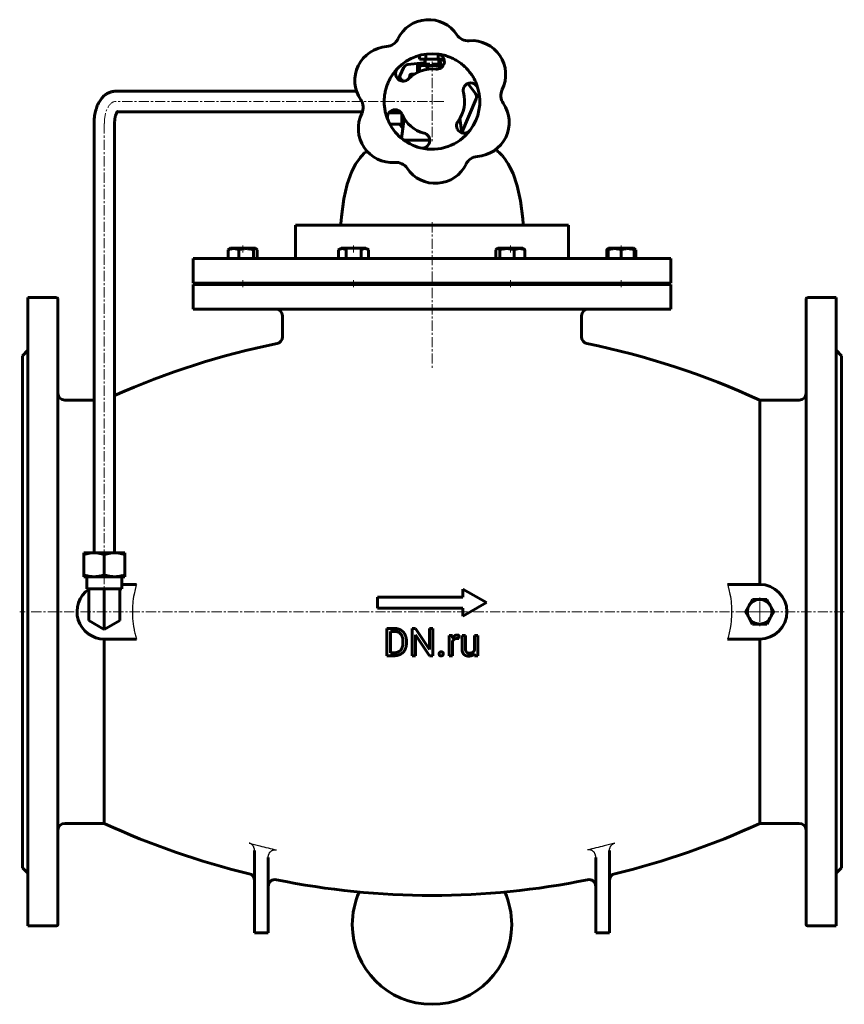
# Model space of a CAD drawing. Header units: millimetres. Extents: x -302 to 302, y -360 to 360.
import ezdxf

# ---------------------------------------------------------------- set-up
doc = ezdxf.new("R2010")
doc.units = ezdxf.units.MM
for name, pattern in [('K5LT-1', [0]), ('K5LT_AXLED', [12, 7.5, -1.5, 1.5, -1.5]), ('K5LT_BASIC', [0])]:
    doc.linetypes.add(name, pattern=pattern)
doc.layers.add('Системный слой (1)', color=7, linetype='Continuous', true_color=0x6c6c6c)

# ---------------------------------------------------------------- blocks, each defined once
blk = doc.blocks.new('U0')
at = {"layer": 'Системный слой (1)', "color": 143, "linetype": 'K5LT_BASIC', "lineweight": 60, "true_color": 0x33acca}
for start, end in [(101.42589, 113.93915), (65.23765, 78.57411)]:
    blk.add_arc((0, -438.35), 572.99, start, end, dxfattribs=at)
blk = doc.blocks.new('U1')
at = {"layer": 'Системный слой (1)', "color": 143, "linetype": 'K5LT_BASIC', "lineweight": 60, "true_color": 0x33acca}
for start, end in [(245.23765, 256.49277), (283.50723, 294.76235), (258.52354, 281.47646)]:
    blk.add_arc((0, 292.26), 572.99, start, end, dxfattribs=at)
blk = doc.blocks.new('U2')
at = {"layer": 'Системный слой (1)', "color": 143, "linetype": 'K5LT_BASIC', "lineweight": 60, "true_color": 0x33acca}
for p, q in [((296, 156.96), (296, -73.04)), ((296, -73.04), (296, -303.04))]:
    blk.add_line(p, q, dxfattribs=at)
blk = doc.blocks.new('U3')
at = {"layer": 'Системный слой (1)', "color": 143, "linetype": 'K5LT_BASIC', "lineweight": 60, "true_color": 0x33acca}
for p, q in [((274, -73.04), (274, 155.96)), ((274, -302.04), (274, -73.04))]:
    blk.add_line(p, q, dxfattribs=at)
blk = doc.blocks.new('U4')
at = {"layer": 'Системный слой (1)', "color": 143, "linetype": 'K5LT_BASIC', "lineweight": 60, "true_color": 0x33acca}
for p, q in [((-296, 156.96), (-296, -73.04)), ((-296, -73.04), (-296, -303.04))]:
    blk.add_line(p, q, dxfattribs=at)
blk = doc.blocks.new('U5')
at = {"layer": 'Системный слой (1)', "color": 143, "linetype": 'K5LT_BASIC', "lineweight": 60, "true_color": 0x33acca}
for p, q in [((-67.67, 210.13), (-67.19, 210.26)), ((-67.19, 210.26), (-66.82, 210.6)), ((-66.82, 210.6), (-66.67, 211.07))]:
    blk.add_line(p, q, dxfattribs=at)
blk = doc.blocks.new('U6')
at = {"layer": 'Системный слой (1)', "color": 143, "linetype": 'K5LT_BASIC', "lineweight": 60, "true_color": 0x33acca}
for p, q in [((-52.45, 259.62), (-52.71, 259.3)), ((-52.32, 259.78), (-52.45, 259.62)), ((-52.26, 259.86), (-52.32, 259.78)), ((-51.25, 261.02), (-52.26, 259.86)), ((-49.93, 262.42), (-51.25, 261.02)), ((-49.24, 263.09), (-49.93, 262.42)), ((-48.89, 263.41), (-49.24, 263.09)), ((-48.71, 263.57), (-48.89, 263.41)), ((-48.58, 263.7), (-48.71, 263.57)), ((-48.3, 263.94), (-48.58, 263.7)), ((-47.74, 264.42), (-48.3, 263.94)), ((-55.98, 254.58), (-58.98, 248.76)), ((-54.19, 257.34), (-55.98, 254.58)), ((-53.22, 258.66), (-54.19, 257.34)), ((-52.71, 259.3), (-53.22, 258.66)), ((-58.98, 248.76), (-62.17, 239.97)), ((-62.17, 239.97), (-64.65, 229.23)), ((-64.65, 229.23), (-66.31, 216.22)), ((-66.31, 216.22), (-66.67, 211.07))]:
    blk.add_line(p, q, dxfattribs=at)
blk = doc.blocks.new('U7')
at = {"layer": 'Системный слой (1)', "color": 143, "linetype": 'K5LT_BASIC', "lineweight": 60, "true_color": 0x33acca}
for p, q in [((46.59, 265.34), (47.25, 264.83)), ((47.25, 264.83), (47.57, 264.56)), ((47.57, 264.56), (47.74, 264.42)), ((47.74, 264.42), (47.88, 264.31)), ((47.88, 264.31), (48.29, 263.95)), ((48.29, 263.95), (49.1, 263.22)), ((49.1, 263.22), (50.65, 261.67)), ((50.65, 261.67), (51.32, 260.95)), ((51.32, 260.95), (51.38, 260.88)), ((51.38, 260.88), (51.52, 260.73)), ((51.52, 260.73), (51.78, 260.43)), ((51.78, 260.43), (52.3, 259.81)), ((52.3, 259.81), (53.3, 258.55)), ((53.3, 258.55), (55.15, 255.91)), ((55.15, 255.91), (55.84, 254.81)), ((55.84, 254.81), (57.13, 252.56)), ((57.13, 252.56), (59.37, 247.86)), ((59.37, 247.86), (62.49, 238.84)), ((62.49, 238.84), (64.88, 227.89)), ((64.88, 227.89), (66.44, 214.63)), ((66.44, 214.63), (66.67, 211.07))]:
    blk.add_line(p, q, dxfattribs=at)
blk = doc.blocks.new('U8')
at = {"layer": 'Системный слой (1)', "color": 143, "linetype": 'K5LT_BASIC', "lineweight": 60, "true_color": 0x33acca}
for p, q in [((-274, -73.04), (-274, 155.96)), ((-274, -302.04), (-274, -73.04))]:
    blk.add_line(p, q, dxfattribs=at)
blk = doc.blocks.new('U9')
at = {"layer": 'Системный слой (1)', "color": 143, "linetype": 'K5LT_BASIC', "lineweight": 60, "true_color": 0x33acca}
for p, q in [((-16.23, 319.69), (-16.47, 317.85)), ((-20.38, 288.1), (-22.29, 273.57))]:
    blk.add_line(p, q, dxfattribs=at)
blk = doc.blocks.new('U10')
at = {"layer": 'Системный слой (1)', "color": 143, "linetype": 'K5LT_BASIC', "lineweight": 60, "true_color": 0x33acca}
for p, q in [((-130.39, 192.43), (-130.83, 192.01)), ((-129.7, 192.82), (-130.39, 192.43)), ((-129, 192.78), (-129.7, 192.82)), ((-128.75, 192.66), (-129, 192.78)), ((-128.49, 192.49), (-128.75, 192.66)), ((-128.24, 192.27), (-128.49, 192.49)), ((-127.99, 192.01), (-128.24, 192.27))]:
    blk.add_line(p, q, dxfattribs=at)
blk = doc.blocks.new('U11')
at = {"layer": 'Системный слой (1)', "color": 143, "linetype": 'K5LT_BASIC', "lineweight": 60, "true_color": 0x33acca}
for p, q in [((-132.2, 193.13), (-147.61, 193.13)), ((-129.56, 193.13), (-132.2, 193.13))]:
    blk.add_line(p, q, dxfattribs=at)
blk = doc.blocks.new('U12')
at = {"layer": 'Системный слой (1)', "color": 143, "linetype": 'K5LT_BASIC', "lineweight": 60, "true_color": 0x33acca}
for start, end in [(155.9143, 180), (0, 24.0857)]:
    blk.add_arc((0, -302.07), 58.4, start, end, dxfattribs=at)
blk = doc.blocks.new('U13')
at = {"layer": 'Системный слой (1)', "color": 143, "linetype": 'K5LT_BASIC', "lineweight": 60, "true_color": 0x33acca}
for p, q in [((-17.76, 327.57), (-6.15, 328.96)), ((5.03, 330.31), (8.98, 330.79))]:
    blk.add_line(p, q, dxfattribs=at)
blk = doc.blocks.new('U14')
at = {"layer": 'Системный слой (1)', "color": 143, "linetype": 'K5LT_BASIC', "lineweight": 60, "true_color": 0x33acca}
for p, q in [((7.65, 326.94), (7.38, 326.96)), ((7.92, 326.89), (7.65, 326.94)), ((8.2, 326.8), (7.92, 326.89))]:
    blk.add_line(p, q, dxfattribs=at)
blk = doc.blocks.new('U15')
at = {"layer": 'Системный слой (1)', "color": 143, "linetype": 'K5LT_BASIC', "lineweight": 60, "true_color": 0x33acca}
for p, q in [((128.35, 192.15), (127.99, 192.01)), ((128.71, 192.28), (128.35, 192.15)), ((129.08, 192.4), (128.71, 192.28))]:
    blk.add_line(p, q, dxfattribs=at)
blk = doc.blocks.new('U16')
at = {"layer": 'Системный слой (1)', "color": 143, "linetype": 'K5LT_BASIC', "lineweight": 60, "true_color": 0x33acca}
for p, q in [((148.19, 192.77), (148.08, 192.81)), ((148.31, 192.72), (148.19, 192.77)), ((148.42, 192.66), (148.31, 192.72)), ((148.67, 192.49), (148.42, 192.66)), ((148.93, 192.27), (148.67, 192.49)), ((149.18, 192.01), (148.93, 192.27))]:
    blk.add_line(p, q, dxfattribs=at)
blk = doc.blocks.new('U17')
at = {"layer": 'Системный слой (1)', "color": 143, "linetype": 'K5LT_BASIC', "lineweight": 60, "true_color": 0x33acca}
for p, q in [((47.06, 192.27), (46.81, 192.01)), ((47.31, 192.49), (47.06, 192.27)), ((47.57, 192.66), (47.31, 192.49)), ((48.27, 192.85), (47.57, 192.66)), ((48.96, 192.61), (48.27, 192.85)), ((49.65, 192.01), (48.96, 192.61))]:
    blk.add_line(p, q, dxfattribs=at)
blk = doc.blocks.new('U18')
at = {"layer": 'Системный слой (1)', "color": 30, "linetype": 'K5LT_AXLED', "lineweight": 18, "true_color": 0xff8000}
for q in [(240, -62.04), (229, -73.04), (251, -73.04), (240, -84.04)]:
    blk.add_line((240, -73.04), q, dxfattribs=at)

msp = doc.modelspace()

# ---------------------------------------------------------------- linework, layer by layer
at = {"layer": 'Системный слой (1)', "color": 143, "linetype": 'K5LT_BASIC', "lineweight": 60, "true_color": 0x33acca}
for p, q in [((-9.17, 334.34), (-9.17, 331.51)), ((-4.58, 335.26), (-4.58, 331.51)), ((4.58, 335.24), (4.58, 331.51)), ((-24.42, 317.06), (-20.96, 325.17)), ((-10.65, 327.23), (-4.61, 327.23)), ((-10.65, 321.94), (-10.65, 327.23)), ((-9.17, 331.51), (-5.03, 331.51)), ((-9.16, 322.62), (-9.16, 326.24)), ((-8, 326.96), (-8.67, 326.57)), ((-8, 326.96), (-6.36, 326.96)), ((-6.36, 326.96), (1.02, 326.96)), ((-5.03, 329.37), (-6.15, 329.37)), ((-6.15, 327.94), (-6.15, 329.37)), ((-5.03, 327.94), (-6.15, 327.94)), ((-5.03, 331.51), (-5.03, 327.94)), ((-5.03, 331.51), (5.03, 331.51)), ((-1.54, 327.94), (-5.03, 327.94)), ((-4.61, 327.23), (-4.61, 327.94)), ((-1.54, 327.23), (-4.61, 327.23)), ((-3.57, 324.18), (-3.57, 326.24)), ((-2.06, 326.96), (-2.06, 327.23)), ((-1.54, 327.94), (-1.54, 326.96)), ((5.03, 327.94), (0, 327.94)), ((0, 327.94), (0, 327.23)), ((8.45, 327.23), (0, 327.23)), ((0, 327.23), (0, 326.96)), ((1.02, 326.96), (7.38, 326.96)), ((4.61, 327.23), (4.61, 327.94)), ((5.03, 331.51), (8.8, 331.51)), ((5.03, 327.94), (5.03, 331.51)), ((6.15, 329.37), (5.03, 329.37)), ((6.15, 327.94), (5.03, 327.94)), ((5.6, 324.64), (5.6, 326.24)), ((6.15, 327.94), (6.15, 329.37)), ((7.38, 326.96), (8, 326.96)), ((8, 326.96), (8.22, 326.83)), ((-13.06, 320.56), (-15.24, 320.56)), ((-24.98, 317.06), (-22.02, 317.06)), ((-22.02, 315.58), (-22.02, 317.06)), ((26.26, 313.77), (31.79, 306.4)), ((-187.92, 308.06), (-231.79, 308.06)), ((-166.45, 308.06), (-187.92, 308.06)), ((-55.23, 308.06), (-166.45, 308.06)), ((32.27, 302.43), (21.74, 277.78)), ((-187.92, 293.06), (-230.57, 293.06)), ((-166.45, 293.06), (-187.92, 293.06)), ((-50.99, 293.06), (-166.45, 293.06)), ((-31.53, 292.31), (-22.62, 292.31)), ((-22.02, 284.06), (-22.02, 291.31)), ((-21.32, 289.8), (-21.32, 287.88)), ((-21.32, 288.72), (-20.74, 288.72)), ((-247.5, 284.56), (-247.5, -29.86)), ((-232.5, 284.56), (-232.5, -29.86)), ((-30.87, 284.06), (-22.02, 284.06)), ((-21.34, 280.79), (-23.8, 284.06)), ((-22.02, 287.88), (-21.32, 287.88)), ((20.38, 288.1), (21.75, 277.64)), ((-1.63, 272.14), (-20.43, 272.14)), ((-100, 210.13), (100, 210.13)), ((-100, 185.63), (-100, 210.13)), ((66.67, 211.07), (66.67, 211.07)), ((100, 185.63), (100, 210.13)), ((-149.18, 185.63), (-149.18, 192.01)), ((-148.42, 192.66), (-147.61, 193.13)), ((-148.08, 192.85), (-147.61, 193.13)), ((-141.42, 185.63), (-141.42, 192.01)), ((-130.83, 185.63), (-130.83, 192.01)), ((-129.08, 192.85), (-129.56, 193.13)), ((-128.75, 192.66), (-129.56, 193.13)), ((-127.99, 185.63), (-127.99, 192.01)), ((-68.37, 192.01), (-66.43, 193.13)), ((-68.37, 185.63), (-68.37, 192.01)), ((-48.38, 193.13), (-66.43, 193.13)), ((-62.89, 185.63), (-62.89, 192.01)), ((-51.92, 185.63), (-51.92, 192.01)), ((-46.43, 192.01), (-48.38, 193.13)), ((-46.43, 185.63), (-46.43, 192.01)), ((46.81, 185.63), (46.81, 192.01)), ((47.57, 192.66), (48.38, 193.13)), ((66.43, 193.13), (48.38, 193.13)), ((49.65, 185.63), (49.65, 192.01)), ((60.24, 185.63), (60.24, 192.01)), ((67.24, 192.66), (66.43, 193.13)), ((68, 185.63), (68, 192.01)), ((127.99, 185.63), (127.99, 192.01)), ((128.75, 192.66), (129.56, 193.13)), ((129.08, 192.85), (129.56, 193.13)), ((129.08, 192.01), (129.08, 192.85)), ((129.08, 185.63), (129.08, 192.01)), ((147.61, 193.13), (129.56, 193.13)), ((138.58, 185.63), (138.58, 192.01)), ((148.08, 192.85), (147.61, 193.13)), ((148.42, 192.66), (147.61, 193.13)), ((148.08, 192.85), (148.08, 192.01)), ((148.08, 185.63), (148.08, 192.01)), ((149.18, 185.63), (149.18, 192.01)), ((-175, 167.63), (-175, 185.63)), ((-175, 185.63), (175, 185.63)), ((175, 167.63), (175, 185.63)), ((-175, 167.63), (175, 167.63)), ((-175, 166.63), (175, 166.63)), ((-175, 148.63), (-175, 166.63)), ((-144.58, 167.63), (-144.58, 166.63)), ((-132.58, 167.63), (-132.58, 166.63)), ((-132.58, 167.63), (-132.58, 166.63)), ((-128, 166.63), (-128, 167.63)), ((-63.4, 167.63), (-63.4, 166.63)), ((-51.4, 167.63), (-51.4, 166.63)), ((51.4, 167.63), (51.4, 166.63)), ((63.4, 167.63), (63.4, 166.63)), ((128, 166.63), (128, 167.63)), ((132.58, 167.63), (132.58, 166.63)), ((144.58, 167.63), (144.58, 166.63)), ((175, 148.63), (175, 166.63)), ((-296, 156.96), (-275, 156.96)), ((296, 156.96), (275, 156.96)), ((-175, 148.63), (175, 148.63)), ((-109.5, 143.63), (-109.5, 128.19)), ((109.5, 143.63), (109.5, 128.19)), ((-300, 114.46), (-296, 118.46)), ((300, 114.46), (296, 118.46)), ((-300, 114.46), (-300, -260.54)), ((300, 114.46), (300, -260.54)), ((-269, 81.96), (-247.5, 81.96)), ((240, 81.96), (240, -53.04)), ((240, 81.96), (269, 81.96)), ((-255.07, -31.21), (-255.07, -29.86)), ((-255.07, -29.86), (-247.54, -29.86)), ((-255.07, -31.21), (-255.07, -46.04)), ((-247.54, -29.86), (-232.46, -29.86)), ((-240, -31.21), (-240, -46.04)), ((-232.46, -29.86), (-224.93, -29.86)), ((-224.93, -29.86), (-224.93, -31.21)), ((-224.93, -31.21), (-224.93, -46.04)), ((-255.07, -47.39), (-255.07, -46.04)), ((-247.54, -47.39), (-255.07, -47.39)), ((-252.7, -47.39), (-252.7, -56.35)), ((-232.46, -47.39), (-247.54, -47.39)), ((-224.93, -47.39), (-232.46, -47.39)), ((-227.3, -47.39), (-227.3, -56.35)), ((-224.93, -46.04), (-224.93, -47.39)), ((-252.7, -56.35), (-251.24, -56.35)), ((-251.24, -56.35), (-250.74, -56.35)), ((-251.24, -73.04), (-251.24, -56.35)), ((-250.74, -56.35), (-240.5, -56.35)), ((-240.5, -56.35), (-240, -56.35)), ((-240, -73.04), (-240, -56.35)), ((-240, -56.35), (-239.5, -56.35)), ((-239.5, -56.35), (-229.26, -56.35)), ((-229.26, -56.35), (-228.76, -56.35)), ((-228.76, -56.35), (-227.3, -56.35)), ((-228.76, -73.04), (-228.76, -56.35)), ((-216.49, -53.04), (-227.3, -53.04)), ((22.68, -56.38), (40, -66.38)), ((22.68, -56.38), (22.68, -62.38)), ((216.49, -53.04), (240, -53.04)), ((-40, -62.38), (-40, -70.38)), ((-40, -62.38), (22.68, -62.38)), ((232.21, -68.54), (234.8, -64.04)), ((234.8, -64.04), (240, -64.04)), ((240, -64.04), (245.2, -64.04)), ((245.2, -64.04), (247.79, -68.54)), ((22.68, -70.38), (-40, -70.38)), ((40, -66.38), (22.68, -76.38)), ((22.68, -70.38), (22.68, -76.38)), ((229.61, -73.04), (232.21, -68.54)), ((247.79, -68.54), (250.39, -73.04)), ((-251.24, -79.53), (-251.24, -73.04)), ((-240, -86.02), (-240, -73.04)), ((-228.76, -79.53), (-228.76, -73.04)), ((232.21, -77.54), (229.61, -73.04)), ((234.8, -82.04), (232.21, -77.54)), ((247.79, -77.54), (245.2, -82.04)), ((250.39, -73.04), (247.79, -77.54)), ((-240, -86.02), (-251.24, -79.53)), ((-228.76, -79.53), (-240, -86.02)), ((-33.14, -85.28), (-33.14, -105.22)), ((-33.14, -85.28), (-27.5, -85.28)), ((-14.62, -85.28), (-14.62, -105.22)), ((-14.62, -85.28), (-11.98, -85.28)), ((-11.98, -85.28), (-1.9, -100.7)), ((-1.9, -85.28), (-1.9, -100.7)), ((-1.9, -85.28), (0.72, -85.28)), ((0.72, -85.28), (0.72, -105.22)), ((240, -82.04), (234.8, -82.04)), ((245.2, -82.04), (240, -82.04)), ((-240, -93.04), (-216.49, -93.04)), ((-240, -93.04), (-240, -228.04)), ((-30.5, -87.44), (-27.5, -87.44)), ((-30.5, -87.44), (-30.5, -103.07)), ((-1.94, -105.22), (-11.98, -89.84)), ((-11.98, -89.84), (-11.98, -105.22)), ((12.51, -90.4), (12.51, -105.22)), ((12.51, -90.4), (14.98, -90.4)), ((14.98, -90.4), (15.03, -92.1)), ((19.68, -90.32), (19.66, -92.67)), ((21.98, -90.4), (21.98, -99.96)), ((21.98, -90.4), (24.52, -90.4)), ((24.52, -90.4), (24.52, -99.99)), ((31.1, -90.4), (31.1, -101.18)), ((31.1, -90.4), (33.65, -90.4)), ((33.65, -90.4), (33.65, -105.22)), ((240, -93.04), (216.49, -93.04)), ((240, -93.04), (240, -228.04)), ((-21.32, -94.63), (-21.32, -95.85)), ((-18.71, -94.66), (-18.71, -95.85)), ((15.05, -94.69), (15.05, -105.22)), ((-27.74, -105.22), (-33.14, -105.22)), ((-27.74, -103.07), (-30.5, -103.07)), ((-11.98, -105.22), (-14.62, -105.22)), ((0.72, -105.22), (-1.94, -105.22)), ((15.05, -105.22), (12.51, -105.22)), ((31.23, -105.22), (31.18, -103.75)), ((33.65, -105.22), (31.23, -105.22)), ((-269, -228.04), (-240, -228.04)), ((240, -228.04), (269, -228.04)), ((-130, -308.04), (-130, -247.94)), ((130, -308.04), (130, -247.94)), ((-120, -308.04), (-120, -252.91)), ((120, -308.04), (120, -252.91)), ((-300, -260.54), (-296, -264.54)), ((300, -260.54), (296, -264.54)), ((-296, -303.04), (-275, -303.04)), ((-130, -308.04), (-120, -308.04)), ((130, -308.04), (120, -308.04)), ((296, -303.04), (275, -303.04))]:
    msp.add_line(p, q, dxfattribs=at)
at = {"layer": 'Системный слой (1)', "color": 30, "linetype": 'K5LT_AXLED', "lineweight": 18, "true_color": 0xff8000}
for p, q in [((0, 329.94), (0, 270.99)), ((8.67, 300.56), (-231.79, 300.56)), ((-240, 284.56), (-240, -31.86)), ((0, 212.13), (0, 104.19)), ((-138.58, 195.13), (-138.58, 190.01)), ((-57.4, 195.13), (-57.4, 190.01)), ((57.4, 195.13), (57.4, 190.01)), ((138.58, 195.13), (138.58, 190.01)), ((-138.58, 169.63), (-138.58, 164.63)), ((-57.4, 169.63), (-57.4, 164.63)), ((57.4, 169.63), (57.4, 164.63)), ((138.58, 169.63), (138.58, 164.63)), ((-240, -45.39), (-240, -58.35)), ((302, -73.04), (-302, -73.04))]:
    msp.add_line(p, q, dxfattribs=at)
at = {"layer": 'Системный слой (1)', "color": 143, "linetype": 'K5LT_BASIC', "lineweight": 60, "true_color": 0x33acca}
for centre, radius, start, end in [((-2.49, 335.47), 25, 34.07881, 154.07881), ((-33.97, 350.77), 10, 274.07881, 334.07881), ((26.5, 355.08), 10, 214.07881, 274.07881), ((-31.48, 315.86), 25, 94.07881, 214.07881), ((28.99, 320.17), 25, 334.07881, 94.07881), ((0, 300.56), 35, 83.14719, 135.86215), ((3.51, 329.79), 5.56, 324.58289, 83.14719), ((-21.13, 321.06), 5.56, 135.86215, 254.42644), ((-17.28, 323.59), 4, 96.8699, 156.8699), ((0, 300.56), 23.88, 83.14719, 135.86215), ((3.51, 329.79), 5.56, 263.14719, 304.49878), ((3.51, 329.79), 5.56, 304.49878, 324.58289), ((-15.24, 319.56), 1, 90, 172.51605), ((-21.13, 321.06), 5.56, 254.42644, 274.51056), ((-21.13, 321.06), 5.56, 274.51056, 315.86215), ((28.32, 308.61), 5.56, 154.51056, 195.86215), ((28.32, 308.61), 5.56, 134.42644, 154.51056), ((28.32, 308.61), 5.56, 15.86215, 134.42644), ((0, 300.56), 35, 323.14719, 15.86215), ((0, 300.56), 23.88, 323.14719, 15.86215), ((28.59, 304), 4, 336.8699, 36.8699), ((60.47, 304.87), 10, 154.07881, 214.07881), ((-60.47, 296.25), 10, 334.07881, 34.07881), ((31.48, 285.26), 25, 274.07881, 34.07881), ((-28.99, 280.95), 25, 154.07881, 274.07881), ((-27.07, 288.99), 5.56, 84.58289, 203.14719), ((-27.07, 288.99), 5.56, 64.49878, 84.58289), ((-27.07, 288.99), 5.56, 23.14719, 64.49878), ((0, 300.56), 23.88, 203.14719, 255.86215), ((0, 300.56), 35, 203.14719, 255.86215), ((23.56, 282.9), 5.56, 143.14719, 184.49878), ((23.56, 282.9), 5.56, 184.49878, 204.58289), ((0, 300.56), 35, 255.86215, 323.14719), ((-7.19, 272.01), 5.56, 34.51056, 75.86215), ((-7.19, 272.01), 5.56, 14.42644, 34.51056), ((23.56, 282.9), 5.56, 204.58289, 323.14719), ((-7.19, 272.01), 5.56, 255.86215, 14.42644), ((33.97, 250.35), 10, 94.07881, 154.07881), ((-26.5, 246.04), 10, 34.07881, 94.07881), ((2.49, 265.65), 25, 214.07881, 334.07881), ((-275, 155.96), 1, 0, 90), ((275, 155.96), 1, 90, 180), ((-114.5, 143.63), 5, 0, 90), ((114.5, 143.63), 5, 90, 180), ((-114.5, 128.19), 5, 281.42589, 0), ((114.5, 128.19), 5, 180, 258.57411), ((-269, 86.96), 5, 180, 270), ((269, 86.96), 5, 270, 0), ((-240, -73.04), 20, 124.19249, 270), ((240, -73.04), 20, 270, 90), ((240, -73.04), 9, 90, 150), ((240, -73.04), 9, 30, 90), ((240, -73.04), 9, 150, 210), ((240, -73.04), 9, 330, 30), ((240, -73.04), 9, 210, 270), ((240, -73.04), 9, 270, 330), ((-269, -233.04), 5, 90, 180), ((269, -233.04), 5, 0, 90), ((-135, -269.74), 5, 0, 76.49277), ((135, -269.74), 5, 103.50723, 180), ((-115, -274.17), 5, 78.52354, 180), ((115, -274.17), 5, 0, 101.47646), ((-275, -302.04), 1, 270, 0), ((0, -302.07), 58.4, 180, 0), ((275, -302.04), 1, 180, 270)]:
    msp.add_arc(centre, radius, start, end, dxfattribs=at)
at = {"layer": 'Системный слой (1)', "color": 30, "linetype": 'K5LT_AXLED', "lineweight": 18, "true_color": 0xff8000}
msp.add_ellipse((-231.79, 284.56), major_axis=(0, 16), ratio=0.512816, start_param=0, end_param=1.570796, dxfattribs=at)
at = {"layer": 'Системный слой (1)', "color": 143, "linetype": 'K5LT_BASIC', "lineweight": 60, "true_color": 0x33acca}
for points, weights, degree in [([(4.18, 335.31), (18.62, 333.57), (29.69, 324.12), (33.67, 310.13)], [1, 0.888340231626, 0.888340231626, 1], 3), ([(-32.18, 286.8), (-37.9, 300.18), (-35.25, 314.49), (-25.12, 324.93)], [1, 0.888340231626, 0.888340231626, 1], 3), ([(-6.36, 326.96), (-7.66, 326.96), (-9.16, 326.24)], [1, 1.0379548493, 1], 2), ([(-9.16, 326.24), (-8.91, 326.43), (-8.67, 326.57)], [1, 1.00978415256, 1.01452390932], 2), ([(-3.57, 326.24), (-5.07, 326.96), (-6.36, 326.96)], [1, 1.0379548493, 1], 2), ([(1.02, 326.96), (-1.11, 326.96), (-3.57, 326.24)], [1, 1.0379548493, 1], 2), ([(5.6, 326.24), (3.14, 326.96), (1.02, 326.96)], [1, 1.0379548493, 1], 2), ([(7.38, 326.96), (6.55, 326.96), (5.6, 326.24)], [1, 1.0379548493, 1], 2), ([(-247.54, -29.86), (-251.04, -29.86), (-255.07, -31.21)], [1, 1.0799655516, 1.08258718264], 2), ([(-240, -31.21), (-244.04, -29.86), (-247.54, -29.86)], [1.08258718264, 1.0799655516, 1], 2), ([(-232.46, -29.86), (-235.96, -29.86), (-240, -31.21)], [1, 1.0799655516, 1.08258718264], 2), ([(-224.93, -31.21), (-228.96, -29.86), (-232.46, -29.86)], [1.08258718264, 1.0799655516, 1], 2), ([(-255.07, -46.04), (-251.04, -47.39), (-247.54, -47.39)], [1.08258718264, 1.0799655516, 1], 2), ([(-247.54, -47.39), (-244.04, -47.39), (-240, -46.04)], [1, 1.0799655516, 1.08258718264], 2), ([(-240, -46.04), (-235.96, -47.39), (-232.46, -47.39)], [1.08258718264, 1.0799655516, 1], 2), ([(-232.46, -47.39), (-228.96, -47.39), (-224.93, -46.04)], [1, 1.0799655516, 1.08258718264], 2)]:
    msp.add_rational_spline(points, weights, degree=degree, dxfattribs=at)
for points, degree, knots in [([(-231.79, 308.06), (-232.23, 308.06), (-232.67, 308.03), (-233.26, 307.97), (-233.42, 307.95), (-233.69, 307.91), (-233.81, 307.88), (-234.07, 307.84), (-234.2, 307.81), (-234.55, 307.73), (-234.78, 307.68), (-235.38, 307.51), (-235.76, 307.38), (-236.55, 307.07), (-236.97, 306.88), (-237.77, 306.47), (-238.15, 306.24), (-238.92, 305.73), (-239.31, 305.45), (-240.08, 304.82), (-240.45, 304.49), (-241.18, 303.76), (-241.54, 303.37), (-242.23, 302.54), (-242.57, 302.09), (-243.22, 301.15), (-243.53, 300.65), (-244.12, 299.6), (-244.41, 299.04), (-244.76, 298.29), (-244.84, 298.1), (-245.09, 297.53), (-245.25, 297.15), (-245.64, 296.13), (-245.86, 295.48), (-246.2, 294.34), (-246.33, 293.87), (-246.62, 292.68), (-246.78, 291.96), (-247.04, 290.49), (-247.15, 289.75), (-247.33, 288.22), (-247.4, 287.43), (-247.48, 285.95), (-247.5, 285.25), (-247.5, 284.56)], 3, [0, 0, 0, 0, 0.969877, 0.969877, 1.32281, 1.32281, 1.593417, 1.593417, 1.895856, 1.895856, 2.405243, 2.405243, 3.296714, 3.296714, 4.314424, 4.314424, 5.310154, 5.310154, 6.397536, 6.397536, 7.527453, 7.527453, 8.708804, 8.708804, 9.94446, 9.94446, 11.229258, 11.229258, 12.562778, 12.562778, 12.995298, 12.995298, 13.860337, 13.860337, 15.26668, 15.26668, 16.250942, 16.250942, 17.707785, 17.707785, 19.164627, 19.164627, 20.679457, 20.679457, 22, 22, 22, 22]), ([(-230.25, 293.48), (-230.29, 293.44), (-230.32, 293.4), (-230.42, 293.28), (-230.47, 293.21), (-230.54, 293.11), (-230.55, 293.09), (-230.64, 292.95), (-230.7, 292.85), (-230.87, 292.55), (-230.97, 292.36), (-231.11, 292.06), (-231.15, 291.98), (-231.26, 291.71), (-231.34, 291.52), (-231.52, 291.03), (-231.63, 290.71), (-231.81, 290.07), (-231.9, 289.76), (-232, 289.31), (-232.03, 289.19), (-232.1, 288.83), (-232.15, 288.58), (-232.26, 287.89), (-232.33, 287.44), (-232.41, 286.61), (-232.44, 286.23), (-232.49, 285.42), (-232.5, 284.99), (-232.5, 284.56)], 3, [0, 0, 0, 0, 0.555177, 0.555177, 0.983477, 0.983477, 1.102359, 1.102359, 1.577888, 1.577888, 2.204057, 2.204057, 2.441853, 2.441853, 2.917445, 2.917445, 3.608637, 3.608637, 4.231458, 4.231458, 4.45503, 4.45503, 4.902173, 4.902173, 5.669528, 5.669528, 6.302806, 6.302806, 7, 7, 7, 7]), ([(67.67, 210.13), (67.63, 210.13), (67.58, 210.13), (67.5, 210.14), (67.46, 210.15), (67.37, 210.18), (67.33, 210.19), (67.24, 210.23), (67.2, 210.25), (67.12, 210.29), (67.08, 210.32), (67.01, 210.38), (66.98, 210.41), (66.92, 210.47), (66.89, 210.5), (66.84, 210.57), (66.82, 210.6), (66.78, 210.68), (66.76, 210.72), (66.72, 210.8), (66.71, 210.85), (66.69, 210.93), (66.68, 210.98), (66.67, 211.04), (66.67, 211.06), (66.67, 211.07)], 3, [0, 0, 0, 0, 0.083622, 0.083622, 0.170691, 0.170691, 0.260585, 0.260585, 0.352049, 0.352049, 0.443381, 0.443381, 0.532861, 0.532861, 0.615733, 0.615733, 0.700804, 0.700804, 0.788369, 0.788369, 0.876985, 0.876985, 0.964887, 0.964887, 1, 1, 1, 1]), ([(-141.42, 192.01), (-141.76, 192.15), (-142.26, 192.33), (-142.92, 192.52), (-143.43, 192.65), (-143.95, 192.75), (-144.47, 192.82), (-144.94, 192.85), (-145.4, 192.86), (-145.84, 192.84), (-146.33, 192.8), (-146.89, 192.71), (-147.68, 192.53), (-148.45, 192.29), (-149, 192.08), (-149.18, 192.01)], 3, [0, 0, 0, 0, 2.167402, 3.143264, 4.100621, 5.29978, 6.354207, 7.267519, 8.214858, 9.102067, 9.95816, 11.225797, 12.521117, 14.84267, 16, 16, 16, 16]), ([(-149.18, 192.01), (-149.1, 192.1), (-148.96, 192.24), (-148.71, 192.47), (-148.53, 192.59), (-148.42, 192.66)], 3, [0, 0, 0, 0, 1.918282, 3.267661, 6, 6, 6, 6]), ([(-130.83, 192.01), (-131.19, 192.11), (-131.72, 192.26), (-132.62, 192.47), (-133.41, 192.63), (-134.15, 192.73), (-134.75, 192.8), (-135.35, 192.84), (-136.1, 192.86), (-136.71, 192.85), (-137.34, 192.81), (-138, 192.75), (-138.92, 192.61), (-140.06, 192.39), (-140.92, 192.16), (-141.42, 192.01)], 3, [0, 0, 0, 0, 1.679816, 2.464254, 4.100621, 5.29978, 5.785161, 6.773962, 7.999819, 9.102067, 9.530451, 10.806592, 12.055167, 13.667644, 16, 16, 16, 16]), ([(-62.89, 192.01), (-63.13, 192.15), (-63.53, 192.35), (-64.06, 192.57), (-64.47, 192.7), (-64.85, 192.79), (-65.23, 192.84), (-65.62, 192.86), (-65.98, 192.84), (-66.36, 192.8), (-66.75, 192.71), (-67.31, 192.54), (-67.85, 192.3), (-68.24, 192.08), (-68.37, 192.01)], 3, [0, 0, 0, 0, 2.031939, 3.311633, 4.396645, 5.423589, 6.350589, 7.49983, 8.533187, 9.335775, 10.524184, 11.684847, 13.915004, 15, 15, 15, 15]), ([(-46.43, 192.01), (-46.67, 192.15), (-47.07, 192.35), (-47.6, 192.57), (-48.02, 192.7), (-48.39, 192.79), (-48.78, 192.84), (-49.16, 192.86), (-49.53, 192.84), (-49.9, 192.8), (-50.29, 192.71), (-50.85, 192.54), (-51.39, 192.3), (-51.79, 192.08), (-51.92, 192.01)], 3, [0, 0, 0, 0, 2.031939, 3.311633, 4.396645, 5.423589, 6.350589, 7.49983, 8.533187, 9.335775, 10.524184, 11.684847, 13.915004, 15, 15, 15, 15]), ([(60.24, 192.01), (59.88, 192.11), (59.35, 192.26), (58.45, 192.47), (57.65, 192.63), (56.91, 192.73), (56.32, 192.8), (55.72, 192.84), (54.97, 192.86), (54.35, 192.85), (53.73, 192.81), (53.07, 192.75), (52.15, 192.61), (51, 192.39), (50.15, 192.16), (49.65, 192.01)], 3, [0, 0, 0, 0, 1.679816, 2.464254, 4.100621, 5.29978, 5.785161, 6.773962, 7.999819, 9.102067, 9.530451, 10.806592, 12.055167, 13.667644, 16, 16, 16, 16]), ([(68, 192.01), (67.66, 192.15), (67.16, 192.33), (66.5, 192.52), (65.99, 192.65), (65.47, 192.75), (64.95, 192.82), (64.48, 192.85), (64.02, 192.86), (63.58, 192.84), (63.09, 192.8), (62.53, 192.71), (61.74, 192.53), (60.97, 192.29), (60.42, 192.08), (60.24, 192.01)], 3, [0, 0, 0, 0, 2.167402, 3.143264, 4.100621, 5.29978, 6.354207, 7.267519, 8.214858, 9.102067, 9.95816, 11.225797, 12.521117, 14.84267, 16, 16, 16, 16]), ([(67.24, 192.66), (67.32, 192.61), (67.46, 192.52), (67.71, 192.31), (67.88, 192.14), (68, 192.01)], 3, [0, 0, 0, 0, 1.912503, 3.220303, 6, 6, 6, 6]), ([(127.99, 192.01), (128.07, 192.1), (128.2, 192.24), (128.46, 192.47), (128.63, 192.59), (128.75, 192.66)], 3, [0, 0, 0, 0, 1.918282, 3.267661, 6, 6, 6, 6]), ([(138.58, 192.01), (138.26, 192.11), (137.72, 192.28), (136.91, 192.49), (136.2, 192.64), (135.6, 192.73), (135.06, 192.8), (134.52, 192.84), (133.86, 192.86), (133.3, 192.85), (132.74, 192.81), (132.15, 192.75), (131.33, 192.61), (130.3, 192.39), (129.53, 192.16), (129.08, 192.01)], 3, [0, 0, 0, 0, 1.679816, 2.780687, 4.100621, 5.29978, 5.785161, 6.773962, 7.999819, 9.102067, 9.530451, 10.806592, 12.055167, 13.667644, 16, 16, 16, 16]), ([(148.08, 192.01), (147.76, 192.11), (147.22, 192.28), (146.41, 192.49), (145.7, 192.64), (145.1, 192.73), (144.56, 192.8), (144.02, 192.84), (143.36, 192.86), (142.8, 192.85), (142.24, 192.81), (141.65, 192.75), (140.83, 192.61), (139.8, 192.39), (139.03, 192.16), (138.58, 192.01)], 3, [0, 0, 0, 0, 1.679816, 2.780687, 4.100621, 5.29978, 5.785161, 6.773962, 7.999819, 9.102067, 9.530451, 10.806592, 12.055167, 13.667644, 16, 16, 16, 16]), ([(16.48, -90.64), (15.61, -91.15), (15.04, -92.08), (15.03, -92.1)], 2, [0, 0, 0, 1.967275, 2, 2, 2]), ([(15.05, -94.69), (15.31, -94.07), (16.21, -93.11), (17.55, -92.56), (18.43, -92.56)], 2, [0, 0, 0, 0.9573, 1.97865, 3, 3, 3])]:
    msp.add_open_spline(points, degree=degree, knots=knots, dxfattribs=at)
at = {"layer": 'Системный слой (1)', "color": 7, "linetype": 'K5LT-1'}
for points, knots in [([(-51.92, 192.01), (-52.17, 192.08), (-52.83, 192.26), (-54.01, 192.53), (-55.21, 192.72), (-56.13, 192.81), (-56.64, 192.84), (-56.97, 192.85), (-57.25, 192.85), (-57.55, 192.86), (-57.93, 192.85), (-58.38, 192.83), (-59.03, 192.78), (-59.97, 192.67), (-61.04, 192.48), (-62.04, 192.24), (-62.61, 192.09), (-62.89, 192.01)], [0, 0, 0, 0, 3.152296, 8.024027, 14.430358, 17.4743, 18.996271, 20.518242, 21.409855, 22.301468, 24.084694, 25.867919, 27.651145, 31.792504, 37.072525, 40.536262, 44, 44, 44, 44]), ([(-216.49, -53.04), (-216.74, -53.9), (-217.39, -56.24), (-218.45, -60.97), (-219.15, -66.03), (-219.39, -70.16), (-219.44, -72.44), (-219.44, -74.2), (-219.38, -76.03), (-219.15, -79.97), (-218.56, -84.49), (-217.47, -89.51), (-216.83, -91.87), (-216.49, -93.04)], [0, 0, 0, 0, 0.661036, 1.79424, 3.588481, 4.430001, 4.850761, 5.271521, 5.735398, 6.199275, 8.193949, 9.096974, 10, 10, 10, 10]), ([(216.49, -53.04), (216.74, -53.9), (217.39, -56.24), (218.45, -60.97), (219.26, -66.79), (219.46, -71.74), (219.42, -74.85), (219.28, -78.47), (218.79, -83.04), (217.73, -88.5), (216.93, -91.54), (216.49, -93.04)], [0, 0, 0, 0, 0.661036, 1.79424, 3.588481, 4.999771, 5.446036, 5.892301, 7.677363, 8.838681, 10, 10, 10, 10]), ([(-133.83, -242.45), (-131.28, -243.15), (-126.71, -244.35), (-120.09, -246), (-116.04, -246.95), (-114.01, -247.41)], [0, 0, 0, 0, 3.107194, 5.553597, 8, 8, 8, 8]), ([(-130, -247.94), (-130, -247.84), (-130.01, -247.63), (-130.04, -247.21), (-130.11, -246.69), (-130.27, -246.09), (-130.48, -245.51), (-130.75, -244.96), (-131.07, -244.44), (-131.44, -243.97), (-131.82, -243.58), (-132.19, -243.27), (-132.59, -242.99), (-133, -242.76), (-133.43, -242.58), (-133.7, -242.49), (-133.83, -242.45)], [0, 0, 0, 0, 0.524892, 1.049784, 2.096824, 3.138446, 4.172174, 5.195839, 6.207692, 7.206508, 8.191665, 8.940218, 9.651493, 10.602344, 11.301172, 12, 12, 12, 12]), ([(133.83, -242.45), (131.28, -243.15), (126.71, -244.35), (120.09, -246), (116.04, -246.95), (114.01, -247.41)], [0, 0, 0, 0, 3.107194, 5.553597, 8, 8, 8, 8]), ([(130, -247.94), (130, -247.84), (130.01, -247.63), (130.04, -247.21), (130.11, -246.69), (130.27, -246.09), (130.48, -245.51), (130.75, -244.96), (131.07, -244.44), (131.44, -243.97), (131.82, -243.58), (132.19, -243.27), (132.59, -242.99), (133, -242.76), (133.43, -242.58), (133.7, -242.49), (133.83, -242.45)], [0, 0, 0, 0, 0.524892, 1.049784, 2.096824, 3.138446, 4.172174, 5.195839, 6.207692, 7.206508, 8.191665, 8.940218, 9.651493, 10.602344, 11.301172, 12, 12, 12, 12]), ([(-120, -252.91), (-120, -252.8), (-119.99, -252.6), (-119.96, -252.18), (-119.88, -251.66), (-119.73, -251.06), (-119.51, -250.48), (-119.24, -249.93), (-118.92, -249.41), (-118.55, -248.94), (-118.13, -248.52), (-117.71, -248.19), (-117.3, -247.93), (-116.88, -247.7), (-116.4, -247.51), (-115.94, -247.39), (-115.58, -247.34), (-115.3, -247.31), (-114.92, -247.29), (-114.57, -247.32), (-114.23, -247.37), (-114.08, -247.4), (-114.01, -247.41)], [0, 0, 0, 0, 0.538171, 1.076342, 2.149963, 3.218214, 4.278647, 5.329125, 6.367935, 7.393892, 8.406414, 9.405591, 10.146081, 10.886571, 11.855743, 12.817216, 13.294395, 13.771573, 14.251188, 15.207838, 15.603919, 16, 16, 16, 16]), ([(120, -252.91), (120, -252.8), (119.99, -252.6), (119.96, -252.18), (119.88, -251.66), (119.73, -251.06), (119.51, -250.48), (119.24, -249.93), (118.92, -249.41), (118.55, -248.94), (118.13, -248.52), (117.71, -248.19), (117.3, -247.93), (116.88, -247.7), (116.4, -247.51), (115.94, -247.39), (115.58, -247.34), (115.3, -247.31), (114.92, -247.29), (114.57, -247.32), (114.23, -247.37), (114.08, -247.4), (114.01, -247.41)], [0, 0, 0, 0, 0.538171, 1.076342, 2.149963, 3.218214, 4.278647, 5.329125, 6.367935, 7.393892, 8.406414, 9.405591, 10.146081, 10.886571, 11.855743, 12.817216, 13.294395, 13.771573, 14.251188, 15.207838, 15.603919, 16, 16, 16, 16])]:
    msp.add_open_spline(points, degree=3, knots=knots, dxfattribs=at)
at = {"layer": 'Системный слой (1)', "color": 143, "linetype": 'K5LT_BASIC', "lineweight": 60, "true_color": 0x33acca}
for points in [[(-18.71, -94.66), (-18.71, -92.5), (-19.97, -89.03), (-22.31, -86.58), (-25.54, -85.28), (-27.5, -85.28)], [(-21.32, -94.63), (-21.32, -92.92), (-22.14, -90.25), (-23.73, -88.4), (-26.02, -87.44), (-27.5, -87.44)], [(18.55, -90.13), (17.35, -90.13), (16.48, -90.64)], [(18.43, -92.56), (18.79, -92.56), (19.35, -92.61), (19.66, -92.67)], [(19.18, -90.19), (18.83, -90.13), (18.55, -90.13)], [(19.68, -90.32), (19.54, -90.25), (19.18, -90.19)], [(-27.74, -103.07), (-25.61, -103.07), (-22.76, -101.27), (-21.32, -98.03), (-21.32, -95.85)], [(-27.74, -105.22), (-25.66, -105.22), (-22.34, -103.92), (-19.97, -101.48), (-18.71, -98.01), (-18.71, -95.85)], [(21.98, -99.96), (21.98, -101.44), (22.33, -102.49)], [(24.74, -101.64), (24.52, -100.99), (24.52, -99.99)], [(5.55, -102.79), (5.15, -103.23), (5.15, -103.88)], [(5.15, -103.88), (5.15, -104.51), (5.55, -104.94)], [(6.72, -102.34), (5.95, -102.34), (5.55, -102.79)], [(5.55, -104.94), (5.95, -105.38), (6.72, -105.38)], [(7.89, -102.79), (7.49, -102.34), (6.72, -102.34)], [(6.72, -105.38), (7.49, -105.38), (7.89, -104.94)], [(8.3, -103.88), (8.3, -103.23), (7.89, -102.79)], [(7.89, -104.94), (8.3, -104.51), (8.3, -103.88)], [(22.33, -102.49), (22.68, -103.55), (23.33, -104.2)], [(23.33, -104.2), (23.97, -104.86), (24.87, -105.18)], [(26.24, -103.19), (25.75, -103.04), (24.97, -102.29), (24.74, -101.64)], [(24.87, -105.18), (25.76, -105.49), (26.85, -105.49)], [(27.24, -103.34), (26.72, -103.34), (26.24, -103.19)], [(26.85, -105.49), (28.43, -105.49), (29.54, -104.98)], [(29.8, -102.72), (28.86, -103.34), (27.24, -103.34)], [(29.54, -104.98), (30.53, -104.52), (31.18, -103.75)], [(31.1, -101.18), (30.68, -102.14), (29.8, -102.72)]]:
    msp.add_open_spline(points, degree=2, dxfattribs=at)

# ---------------------------------------------------------------- block references
at = {"layer": 'Системный слой (1)'}
for name in ['U13', 'U14', 'U9', 'U6', 'U7', 'U5', 'U11', 'U10', 'U17', 'U15', 'U16', 'U4', 'U8', 'U3', 'U2', 'U0', 'U18', 'U1', 'U12']:
    msp.add_blockref(name, (0, 0), dxfattribs=at)

doc.saveas('drawing.dxf')
